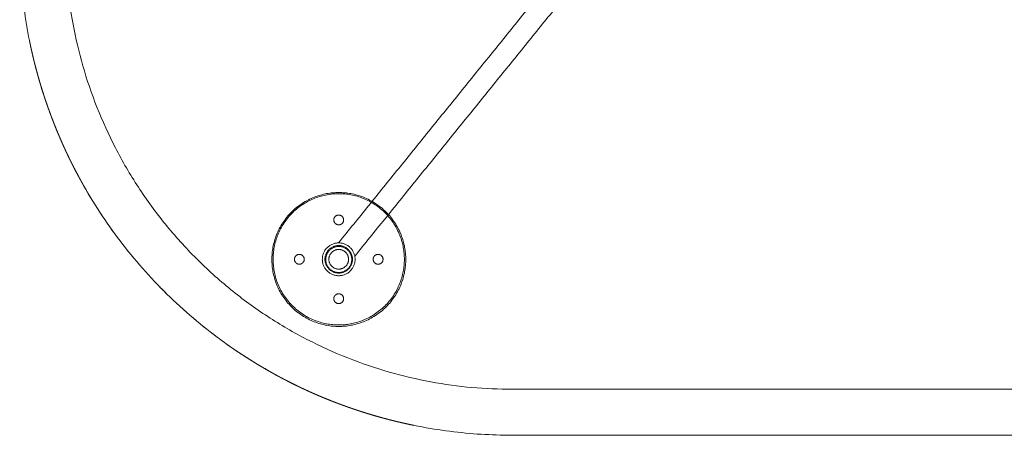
# Model space of a CAD drawing. Header units: millimetres. Extents: x 0 to 3464, y -1145 to 808.
# Tile 9 of 14: x 1964 to 2714, y -1145 to -828. Entities that reach past the tile are written whole.
import ezdxf

# ---------------------------------------------------------------- set-up
doc = ezdxf.new("R2010")
doc.units = ezdxf.units.MM
doc.header["$MEASUREMENT"] = 0
doc.layers.add('Make2D$hidden$lines', color=7, linetype='Continuous', lineweight=13, true_color=0xffffff)
doc.layers.add('Make2D$visible$lines', color=7, linetype='Continuous', lineweight=18, true_color=0x000000)

msp = doc.modelspace()

# ---------------------------------------------------------------- linework, layer by layer
at = {"layer": 'Make2D$hidden$lines'}
msp.add_rational_spline([(2338.52, -1109.73), (1998.53, -1109.73), (1998.53, -769.73)], [1, 0.707107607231, 1], degree=2, dxfattribs=at)
for points in [[(2206.37, -998.21), (2297.81, -885.12), (2389.24, -772.03)], [(2218.8, -1008.28), (2310.2, -895.24), (2401.59, -782.21)], [(3088.53, -1109.73), (2713.53, -1109.73), (2338.52, -1109.73)]]:
    msp.add_open_spline(points, degree=2, dxfattribs=at)
for points, weights, knots in [([(2155.6, -1010.85), (2155.6, -959.85), (2206.6, -959.85), (2257.6, -959.85), (2257.6, -1010.85), (2257.6, -1061.85), (2206.6, -1061.85), (2155.6, -1061.85), (2155.6, -1010.85)], [1, 0.707106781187, 1, 0.707106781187, 1, 0.707106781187, 1, 0.707106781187, 1], [0, 0, 0, 80.110613, 80.110613, 160.221225, 160.221225, 240.331838, 240.331838, 320.442451, 320.442451, 320.442451]), ([(2256.5, -1008.56), (2254.35, -958.61), (2204.4, -960.76), (2154.44, -962.9), (2156.59, -1012.86), (2158.74, -1062.81), (2208.69, -1060.66), (2258.65, -1058.52), (2256.5, -1008.56)], [1, 0.707106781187, 1, 0.707106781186, 1, 0.707106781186, 1, 0.707106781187, 1], [0, 0, 0, 78.539816, 78.539816, 157.079633, 157.079633, 235.619449, 235.619449, 314.159265, 314.159265, 314.159265]), ([(2202.79, -980.71), (2202.79, -976.96), (2206.54, -976.96), (2210.29, -976.96), (2210.29, -980.71), (2210.29, -984.46), (2206.54, -984.46), (2202.79, -984.46), (2202.79, -980.71)], [1, 0.707106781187, 1, 0.707106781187, 1, 0.707106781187, 1, 0.707106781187, 1], [0, 0, 0, 5.890486, 5.890486, 11.780972, 11.780972, 17.671459, 17.671459, 23.561945, 23.561945, 23.561945]), ([(2194.04, -1010.71), (2194.04, -998.21), (2206.54, -998.21), (2219.04, -998.21), (2219.04, -1010.71), (2219.04, -1023.21), (2206.54, -1023.21), (2194.04, -1023.21), (2194.04, -1010.71)], [1, 0.707106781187, 1, 0.707106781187, 1, 0.707106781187, 1, 0.707106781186, 1], [0, 0, 0, 19.634954, 19.634954, 39.269908, 39.269908, 58.904862, 58.904862, 78.539816, 78.539816, 78.539816]), ([(2196.04, -1010.71), (2196.04, -1000.21), (2206.54, -1000.21), (2217.04, -1000.21), (2217.04, -1010.71), (2217.04, -1021.21), (2206.54, -1021.21), (2196.04, -1021.21), (2196.04, -1010.71)], [1, 0.707106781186, 1, 0.707106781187, 1, 0.707106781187, 1, 0.707106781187, 1], [0, 0, 0, 16.493361, 16.493361, 32.986723, 32.986723, 49.480084, 49.480084, 65.973446, 65.973446, 65.973446]), ([(2196.66, -1010.04), (2195.86, -1019.92), (2205.74, -1020.73), (2215.62, -1021.53), (2216.43, -1011.65), (2217.23, -1001.77), (2207.35, -1000.96), (2197.47, -1000.16), (2196.66, -1010.04)], [1, 0.707106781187, 1, 0.707106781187, 1, 0.707106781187, 1, 0.707106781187, 1], [0, 0, 0, 27.687819, 27.687819, 55.375639, 55.375639, 83.063458, 83.063458, 110.751278, 110.751278, 110.751278]), ([(2199.04, -1010.71), (2199.04, -1003.21), (2206.54, -1003.21), (2214.04, -1003.21), (2214.04, -1010.71), (2214.04, -1018.21), (2206.54, -1018.21), (2199.04, -1018.21), (2199.04, -1010.71)], [1, 0.707106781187, 1, 0.707106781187, 1, 0.707106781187, 1, 0.707106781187, 1], [0, 0, 0, 11.780972, 11.780972, 23.561945, 23.561945, 35.342917, 35.342917, 47.12389, 47.12389, 47.12389]), ([(2176.54, -1014.46), (2172.79, -1014.46), (2172.79, -1010.71), (2172.79, -1006.96), (2176.54, -1006.96), (2180.29, -1006.96), (2180.29, -1010.71), (2180.29, -1014.46), (2176.54, -1014.46)], [1, 0.707106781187, 1, 0.707106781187, 1, 0.707106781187, 1, 0.707106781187, 1], [0, 0, 0, 5.890486, 5.890486, 11.780972, 11.780972, 17.671459, 17.671459, 23.561945, 23.561945, 23.561945]), ([(2236.54, -1014.46), (2232.79, -1014.46), (2232.79, -1010.71), (2232.79, -1006.96), (2236.54, -1006.96), (2240.29, -1006.96), (2240.29, -1010.71), (2240.29, -1014.46), (2236.54, -1014.46)], [1, 0.707106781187, 1, 0.707106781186, 1, 0.707106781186, 1, 0.707106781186, 1], [0, 0, 0, 5.890486, 5.890486, 11.780972, 11.780972, 17.671459, 17.671459, 23.561945, 23.561945, 23.561945]), ([(2202.79, -1040.71), (2202.79, -1036.96), (2206.54, -1036.96), (2210.29, -1036.96), (2210.29, -1040.71), (2210.29, -1044.46), (2206.54, -1044.46), (2202.79, -1044.46), (2202.79, -1040.71)], [1, 0.707106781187, 1, 0.707106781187, 1, 0.707106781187, 1, 0.707106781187, 1], [0, 0, 0, 5.890486, 5.890486, 11.780972, 11.780972, 17.671459, 17.671459, 23.561945, 23.561945, 23.561945])]:
    msp.add_rational_spline(points, weights, degree=2, knots=knots, dxfattribs=at)
at = {"layer": 'Make2D$visible$lines'}
msp.add_rational_spline([(1963.53, -769.73), (1963.53, -989.4), (2118.86, -1144.73), (2338.53, -1144.73), (2588.53, -1144.73), (2838.53, -1144.73), (3088.53, -1144.73), (3308.2, -1144.73), (3463.53, -989.4), (3463.53, -769.73), (3463.53, -550.06), (3308.2, -394.73), (3088.53, -394.73), (2838.53, -394.73), (2588.53, -394.73), (2338.53, -394.73), (2118.86, -394.73), (1963.53, -550.06), (1963.53, -769.73)], [1, 0.804737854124, 0.804737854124, 1, 1, 1, 1, 0.804737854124, 0.804737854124, 1, 0.804737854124, 0.804737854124, 1, 1, 1, 1, 0.804737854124, 0.804737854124, 1], degree=3, knots=[0, 0, 0, 0, 589.048623, 589.048623, 589.048623, 1339.048623, 1339.048623, 1339.048623, 1928.097245, 1928.097245, 1928.097245, 2517.145868, 2517.145868, 2517.145868, 3267.145868, 3267.145868, 3267.145868, 3856.19449, 3856.19449, 3856.19449, 3856.19449], dxfattribs=at)
for points, weights in [([(1971.07, -844.57), (1971.29, -845.63), (1971.51, -846.68)], [0.93080550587, 0.930002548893, 0.929207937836]), ([(1971.53, -846.77), (1971.74, -847.82), (1971.97, -848.86)], [0.929139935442, 0.928351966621, 0.927572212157]), ([(1971.99, -848.97), (1972.22, -850.01), (1972.45, -851.05)], [0.927495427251, 0.926720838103, 0.925954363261]), ([(1972.47, -851.16), (1972.7, -852.19), (1972.94, -853.23)], [0.925871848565, 0.925109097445, 0.924354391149]), ([(1972.97, -853.35), (1973.2, -854.38), (1973.45, -855.42)], [0.924269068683, 0.92351667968, 0.922772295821]), ([(1973.47, -855.53), (1973.72, -856.57), (1973.97, -857.6)], [0.922686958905, 0.921943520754, 0.921208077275]), ([(1973.99, -857.72), (1974.25, -858.75), (1974.5, -859.79)], [0.921125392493, 0.920389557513, 0.919661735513]), ([(1974.53, -859.9), (1974.79, -860.94), (1975.05, -861.97)], [0.91958424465, 0.918854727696, 0.918133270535]), ([(1975.07, -862.08), (1975.34, -863.12), (1975.61, -864.16)], [0.918063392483, 0.917338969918, 0.91662268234]), ([(1975.63, -864.25), (1975.91, -865.3), (1976.19, -866.35)], [0.916562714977, 0.915842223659, 0.915129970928]), ([(1976.21, -866.42), (1976.49, -867.48), (1976.78, -868.54)], [0.915082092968, 0.91436442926, 0.9136551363]), ([(1976.79, -868.59), (1977.08, -869.66), (1977.38, -870.72)], [0.913621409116, 0.912905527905, 0.912198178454]), ([(1977.39, -870.75), (1978, -872.93), (1978.63, -875.1)], [0.912180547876, 0.910741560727, 0.909337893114]), ([(1978.64, -875.12), (1978.96, -876.2), (1979.28, -877.28)], [0.909322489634, 0.908624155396, 0.90793456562]), ([(1979.29, -877.33), (1979.62, -878.4), (1979.94, -879.47)], [0.907906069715, 0.907223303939, 0.906549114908]), ([(1979.96, -879.53), (1980.29, -880.59), (1980.62, -881.65)], [0.906510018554, 0.905841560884, 0.90518154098]), ([(1980.64, -881.73), (1980.97, -882.78), (1981.31, -883.84)], [0.905134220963, 0.904478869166, 0.903831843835]), ([(1981.34, -883.92), (1981.67, -884.97), (1982.01, -886.02)], [0.903778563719, 0.903135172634, 0.902500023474]), ([(1982.04, -886.11), (1982.39, -887.16), (1982.73, -888.2)], [0.902442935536, 0.901810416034, 0.901186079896]), ([(1982.77, -888.3), (1983.11, -889.34), (1983.47, -890.38)], [0.901127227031, 0.900504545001, 0.899890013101]), ([(1983.5, -890.48), (1983.85, -891.52), (1984.21, -892.56)], [0.899831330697, 0.899217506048, 0.89861182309]), ([(1984.25, -892.66), (1984.61, -893.7), (1984.98, -894.74)], [0.898555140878, 0.897949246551, 0.897351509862]), ([(1985.01, -894.83), (1985.38, -895.87), (1985.75, -896.91)], [0.897298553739, 0.896699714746, 0.896109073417]), ([(1985.78, -897), (1986.16, -898.04), (1986.54, -899.09)], [0.896061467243, 0.895468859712, 0.894884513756]), ([(1986.57, -899.16), (1986.96, -900.21), (1987.35, -901.26)], [0.894843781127, 0.894256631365, 0.893677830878]), ([(1987.37, -901.32), (1987.77, -902.37), (1988.17, -903.43)], [0.893645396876, 0.893062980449, 0.892489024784]), ([(1988.19, -903.47), (1988.59, -904.53), (1989.01, -905.6)], [0.892466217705, 0.891887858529, 0.891318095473]), ([(1989.01, -905.62), (1989.85, -907.78), (1990.72, -909.92)], [0.891306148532, 0.890150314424, 0.889029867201]), ([(1990.73, -909.94), (1991.16, -911.01), (1991.6, -912.08)], [0.889019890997, 0.888461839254, 0.88791256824]), ([(1991.61, -912.12), (1992.05, -913.18), (1992.49, -914.24)], [0.88789430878, 0.887349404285, 0.886813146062]), ([(1992.51, -914.29), (1992.95, -915.34), (1993.4, -916.39)], [0.886788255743, 0.886255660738, 0.885731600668]), ([(1993.42, -916.46), (1993.87, -917.5), (1994.32, -918.55)], [0.885701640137, 0.885180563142, 0.884667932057]), ([(1994.35, -918.61), (1994.8, -919.66), (1995.26, -920.69)], [0.884634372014, 0.884124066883, 0.88362214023]), ([(1995.29, -920.77), (1995.74, -921.8), (1996.21, -922.84)], [0.883586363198, 0.883086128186, 0.882594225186]), ([(1996.24, -922.92), (1996.7, -923.95), (1997.17, -924.98)], [0.882557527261, 0.88206670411, 0.881584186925]), ([(1997.21, -925.06), (1997.68, -926.09), (1998.15, -927.12)], [0.881547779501, 0.881065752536, 0.880592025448]), ([(1998.19, -927.19), (1998.66, -928.22), (1999.15, -929.25)], [0.880557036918, 0.880083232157, 0.879617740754]), ([(1999.18, -929.32), (1999.67, -930.35), (2000.16, -931.38)], [0.879585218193, 0.879119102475, 0.878661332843]), ([(2000.19, -931.44), (2000.68, -932.48), (2001.18, -933.5)], [0.87863224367, 0.878173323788, 0.877722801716]), ([(2001.21, -933.56), (2001.71, -934.59), (2002.22, -935.63)], [0.877698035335, 0.877245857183, 0.876802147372]), ([(2002.24, -935.67), (2002.75, -936.71), (2003.27, -937.74)], [0.876782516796, 0.876336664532, 0.875899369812]), ([(2003.29, -937.77), (2003.81, -938.82), (2004.34, -939.85)], [0.875885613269, 0.875445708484, 0.875014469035]), ([(2004.35, -939.87), (2005.42, -941.97), (2006.51, -944.06)], [0.875007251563, 0.874135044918, 0.873298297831]), ([(2006.52, -944.08), (2007.07, -945.12), (2007.62, -946.16)], [0.873292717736, 0.872875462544, 0.872467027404]), ([(2007.64, -946.19), (2008.19, -947.22), (2008.75, -948.25)], [0.872456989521, 0.872050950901, 0.87165363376]), ([(2008.77, -948.29), (2009.32, -949.32), (2009.89, -950.34)], [0.871640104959, 0.871244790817, 0.8708581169]), ([(2009.91, -950.38), (2010.47, -951.41), (2011.04, -952.42)], [0.87084199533, 0.870456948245, 0.870080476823]), ([(2011.07, -952.47), (2011.63, -953.49), (2012.21, -954.5)], [0.87006259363, 0.869687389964, 0.86932071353]), ([(2012.24, -954.55), (2012.81, -955.56), (2013.39, -956.57)], [0.869301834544, 0.868936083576, 0.86857882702]), ([(2013.42, -956.63), (2014, -957.63), (2014.58, -958.64)], [0.868559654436, 0.868202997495, 0.867854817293]), ([(2014.62, -958.69), (2015.2, -959.69), (2015.79, -960.7)], [0.867835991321, 0.867488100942, 0.86714868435]), ([(2015.82, -960.75), (2016.42, -961.75), (2017.02, -962.75)], [0.867130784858, 0.866791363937, 0.86646042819]), ([(2017.05, -962.8), (2017.65, -963.8), (2018.25, -964.79)], [0.866443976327, 0.866112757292, 0.865790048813]), ([(2018.28, -964.84), (2018.89, -965.84), (2019.51, -966.83)], [0.865775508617, 0.865452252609, 0.86513754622]), ([(2019.53, -966.87), (2020.15, -967.87), (2020.77, -968.87)], [0.865125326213, 0.864809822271, 0.86450292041]), ([(2020.79, -968.9), (2021.42, -969.9), (2022.05, -970.9)], [0.864493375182, 0.864185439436, 0.863886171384]), ([(2022.07, -970.92), (2022.7, -971.92), (2023.35, -972.92)], [0.863879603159, 0.863579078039, 0.863287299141]), ([(2023.35, -972.93), (2024.65, -974.94), (2025.97, -976.94)], [0.863283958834, 0.862695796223, 0.862143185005]), ([(2025.98, -976.94), (2026.64, -977.94), (2027.31, -978.93)], [0.862140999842, 0.861865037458, 0.861597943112]), ([(2027.32, -978.95), (2027.98, -979.94), (2028.66, -980.93)], [0.861593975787, 0.861327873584, 0.861070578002]), ([(2028.67, -980.95), (2029.34, -981.93), (2030.02, -982.91)], [0.861065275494, 0.86080880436, 0.860561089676]), ([(2030.03, -982.94), (2030.71, -983.91), (2031.39, -984.89)], [0.860554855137, 0.860307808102, 0.860069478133]), ([(2031.41, -984.92), (2032.09, -985.89), (2032.78, -986.86)], [0.860062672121, 0.859824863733, 0.859595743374]), ([(2032.8, -986.89), (2033.49, -987.85), (2034.18, -988.82)], [0.859588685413, 0.859359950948, 0.859139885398]), ([(2034.21, -988.85), (2034.9, -989.81), (2035.6, -990.77)], [0.859132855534, 0.858913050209, 0.858701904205]), ([(2035.62, -990.8), (2036.32, -991.76), (2037.03, -992.71)], [0.858695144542, 0.858484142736, 0.858281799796]), ([(2037.05, -992.74), (2037.76, -993.7), (2038.47, -994.65)], [0.858275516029, 0.858073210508, 0.85787957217]), ([(2038.49, -994.68), (2039.2, -995.63), (2039.92, -996.58)], [0.857873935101, 0.857680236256, 0.857495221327]), ([(2039.94, -996.6), (2040.66, -997.55), (2041.39, -998.5)], [0.857490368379, 0.857305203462, 0.857128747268]), ([(2041.41, -998.52), (2042.14, -999.47), (2042.87, -1000.41)], [0.857124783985, 0.856948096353, 0.856780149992]), ([(2042.89, -1000.43), (2043.62, -1001.37), (2044.37, -1002.31)], [0.856777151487, 0.856608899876, 0.8564494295]), ([(2044.38, -1002.32), (2045.12, -1003.27), (2045.87, -1004.2)], [0.856447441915, 0.856287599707, 0.856136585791]), ([(2045.88, -1004.21), (2047.39, -1006.1), (2048.93, -1007.96)], [0.856135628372, 0.855832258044, 0.855564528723]), ([(2048.93, -1007.96), (2049.7, -1008.9), (2050.47, -1009.83)], [0.85556415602, 0.855430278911, 0.855305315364]), ([(2050.47, -1009.83), (2051.25, -1010.76), (2052.03, -1011.68)], [0.855304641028, 0.855179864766, 0.855063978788]), ([(2052.03, -1011.69), (2052.81, -1012.61), (2053.6, -1013.53)], [0.855063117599, 0.854947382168, 0.854840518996]), ([(2053.6, -1013.54), (2054.39, -1014.45), (2055.18, -1015.37)], [0.854839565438, 0.854732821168, 0.854634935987]), ([(2055.19, -1015.37), (2055.98, -1016.29), (2056.77, -1017.19)], [0.85463396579, 0.854536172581, 0.854447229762]), ([(2056.78, -1017.2), (2057.58, -1018.11), (2058.38, -1019.01)], [0.854446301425, 0.854357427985, 0.85427740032]), ([(2058.39, -1019.02), (2059.19, -1019.92), (2060, -1020.82)], [0.854276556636, 0.854196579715, 0.854125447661]), ([(2060, -1020.82), (2060.81, -1021.72), (2061.63, -1022.61)], [0.854124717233, 0.854053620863, 0.853991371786]), ([(2061.63, -1022.62), (2062.45, -1023.51), (2063.27, -1024.4)], [0.853990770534, 0.853928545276, 0.853875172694]), ([(2063.27, -1024.41), (2064.09, -1025.29), (2064.92, -1026.17)], [0.85387470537, 0.853821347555, 0.853776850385]), ([(2064.93, -1026.18), (2065.75, -1027.06), (2066.59, -1027.94)], [0.853776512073, 0.853732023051, 0.85369640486]), ([(2066.59, -1027.94), (2067.42, -1028.82), (2068.26, -1029.69)], [0.853696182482, 0.853660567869, 0.853633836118]), ([(2068.27, -1029.7), (2069.11, -1030.57), (2069.95, -1031.44)], [0.85363370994, 0.853606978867, 0.85358914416]), ([(2069.95, -1031.44), (2072.49, -1034.04), (2075.08, -1036.6)], [0.85358908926, 0.853535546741, 0.85356230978]), ([(2075.08, -1036.6), (2075.94, -1037.45), (2076.81, -1038.3)], [0.853562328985, 0.853571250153, 0.8535890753]), ([(2076.81, -1038.3), (2077.68, -1039.15), (2078.55, -1039.98)], [0.85358914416, 0.85360697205, 0.853633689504]), ([(2078.56, -1039.99), (2079.43, -1040.83), (2080.31, -1041.66)], [0.853633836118, 0.853660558, 0.853696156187]), ([(2080.31, -1041.67), (2081.19, -1042.5), (2082.07, -1043.32)], [0.85369640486, 0.853732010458, 0.853776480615]), ([(2082.08, -1043.33), (2082.96, -1044.16), (2083.85, -1044.98)], [0.853776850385, 0.853821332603, 0.853874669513]), ([(2083.85, -1044.98), (2084.74, -1045.8), (2085.63, -1046.62)], [0.853875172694, 0.85392852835, 0.853990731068]), ([(2085.64, -1046.63), (2086.53, -1047.44), (2087.43, -1048.25)], [0.853991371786, 0.854053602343, 0.854124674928]), ([(2087.44, -1048.26), (2088.33, -1049.06), (2089.23, -1049.87)], [0.854125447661, 0.854196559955, 0.854276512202]), ([(2089.24, -1049.87), (2090.14, -1050.68), (2091.05, -1051.47)], [0.85427740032, 0.854357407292, 0.854446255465]), ([(2091.06, -1051.48), (2091.96, -1052.28), (2092.88, -1053.07)], [0.854447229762, 0.854536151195, 0.854633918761]), ([(2092.89, -1053.07), (2093.8, -1053.86), (2094.71, -1054.65)], [0.854634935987, 0.854732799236, 0.854839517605]), ([(2094.72, -1054.66), (2095.64, -1055.44), (2096.56, -1056.22)], [0.854840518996, 0.854947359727, 0.855063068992]), ([(2096.57, -1056.22), (2097.49, -1057), (2098.42, -1057.78)], [0.855063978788, 0.85517984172, 0.855304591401]), ([(2098.42, -1057.78), (2099.35, -1058.56), (2100.29, -1059.32)], [0.855305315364, 0.855430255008, 0.855564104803]), ([(2100.29, -1059.33), (2102.16, -1060.86), (2104.04, -1062.37)], [0.855564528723, 0.855832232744, 0.856135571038]), ([(2104.05, -1062.38), (2104.99, -1063.13), (2105.93, -1063.87)], [0.856136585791, 0.856287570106, 0.856447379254]), ([(2105.94, -1063.88), (2106.88, -1064.63), (2107.82, -1065.36)], [0.8564494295, 0.856608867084, 0.856777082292]), ([(2107.84, -1065.38), (2108.78, -1066.11), (2109.73, -1066.84)], [0.856780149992, 0.856948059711, 0.857124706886]), ([(2109.75, -1066.86), (2110.7, -1067.59), (2111.65, -1068.31)], [0.857128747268, 0.857305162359, 0.857490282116]), ([(2111.67, -1068.33), (2112.62, -1069.05), (2113.57, -1069.76)], [0.857495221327, 0.857680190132, 0.857873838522]), ([(2113.6, -1069.78), (2114.55, -1070.49), (2115.51, -1071.2)], [0.85787957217, 0.858073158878, 0.858275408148]), ([(2115.54, -1071.22), (2116.49, -1071.93), (2117.45, -1072.63)], [0.858281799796, 0.858484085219, 0.858695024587]), ([(2117.48, -1072.65), (2118.44, -1073.35), (2119.4, -1074.05)], [0.858701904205, 0.858912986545, 0.859132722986]), ([(2119.43, -1074.07), (2120.4, -1074.76), (2121.36, -1075.45)], [0.859139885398, 0.859359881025, 0.85958854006]), ([(2121.4, -1075.47), (2122.36, -1076.16), (2123.34, -1076.84)], [0.859595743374, 0.859824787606, 0.860062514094]), ([(2123.36, -1076.86), (2124.34, -1077.54), (2125.32, -1078.22)], [0.860069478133, 0.860307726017, 0.860554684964]), ([(2125.34, -1078.23), (2126.32, -1078.91), (2127.3, -1079.58)], [0.860561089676, 0.860808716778, 0.861065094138]), ([(2127.32, -1079.6), (2128.31, -1080.27), (2129.3, -1080.93)], [0.861070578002, 0.861327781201, 0.861593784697]), ([(2129.32, -1080.94), (2130.31, -1081.61), (2131.31, -1082.27)], [0.861597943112, 0.861864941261, 0.862140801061]), ([(2131.32, -1082.28), (2133.31, -1083.6), (2135.32, -1084.9)], [0.862143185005, 0.862695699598, 0.863283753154]), ([(2135.34, -1084.91), (2136.33, -1085.55), (2137.33, -1086.19)], [0.863287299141, 0.863578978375, 0.863879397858]), ([(2137.36, -1086.2), (2138.35, -1086.83), (2139.35, -1087.46)], [0.863886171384, 0.864185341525, 0.864493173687]), ([(2139.38, -1087.48), (2140.38, -1088.1), (2141.38, -1088.72)], [0.86450292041, 0.864809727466, 0.865125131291]), ([(2141.42, -1088.74), (2142.41, -1089.36), (2143.41, -1089.97)], [0.86513754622, 0.865452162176, 0.865775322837]), ([(2143.46, -1090), (2144.45, -1090.6), (2145.45, -1091.2)], [0.865790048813, 0.866112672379, 0.866443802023]), ([(2145.5, -1091.23), (2146.5, -1091.83), (2147.5, -1092.43)], [0.86646042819, 0.86679128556, 0.867130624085]), ([(2147.56, -1092.46), (2148.56, -1093.05), (2149.56, -1093.64)], [0.86714868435, 0.867488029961, 0.867835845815]), ([(2149.62, -1093.67), (2150.62, -1094.25), (2151.63, -1094.83)], [0.867854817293, 0.868202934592, 0.868559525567]), ([(2151.68, -1094.86), (2152.69, -1095.44), (2153.7, -1096.01)], [0.86857882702, 0.868936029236, 0.869301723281]), ([(2153.75, -1096.04), (2154.76, -1096.62), (2155.78, -1097.18)], [0.86932071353, 0.869687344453, 0.87006250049]), ([(2155.83, -1097.21), (2156.85, -1097.78), (2157.87, -1098.34)], [0.870080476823, 0.870456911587, 0.870841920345]), ([(2157.91, -1098.36), (2158.93, -1098.93), (2159.96, -1099.48)], [0.8708581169, 0.871244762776, 0.871640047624]), ([(2160, -1099.5), (2161.03, -1100.06), (2162.06, -1100.61)], [0.87165363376, 0.872050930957, 0.872456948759]), ([(2162.09, -1100.63), (2163.13, -1101.18), (2164.17, -1101.73)], [0.872467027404, 0.872875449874, 0.87329269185]), ([(2164.19, -1101.74), (2166.28, -1102.83), (2168.38, -1103.9)], [0.873298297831, 0.874135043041, 0.875007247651]), ([(2168.4, -1103.91), (2169.44, -1104.44), (2170.48, -1104.96)], [0.875014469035, 0.875445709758, 0.875885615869]), ([(2170.51, -1104.98), (2171.54, -1105.5), (2172.58, -1106.01)], [0.875899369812, 0.876336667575, 0.876782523]), ([(2172.63, -1106.03), (2173.66, -1106.54), (2174.69, -1107.04)], [0.876802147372, 0.877245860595, 0.877698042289]), ([(2174.75, -1107.07), (2175.78, -1107.57), (2176.81, -1108.06)], [0.877722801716, 0.878173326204, 0.878632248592]), ([(2176.87, -1108.09), (2177.9, -1108.59), (2178.93, -1109.07)], [0.878661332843, 0.879119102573, 0.879585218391]), ([(2179, -1109.1), (2180.03, -1109.59), (2181.06, -1110.06)], [0.879617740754, 0.880083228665, 0.880557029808]), ([(2181.14, -1110.1), (2182.16, -1110.57), (2183.19, -1111.04)], [0.880592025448, 0.881065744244, 0.881547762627]), ([(2183.27, -1111.08), (2184.3, -1111.55), (2185.34, -1112.01)], [0.881584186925, 0.882066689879, 0.88255749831]), ([(2185.41, -1112.04), (2186.45, -1112.51), (2187.48, -1112.96)], [0.882594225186, 0.883086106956, 0.883586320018]), ([(2187.56, -1113), (2188.6, -1113.45), (2189.64, -1113.9)], [0.88362214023, 0.884124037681, 0.884634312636]), ([(2189.71, -1113.93), (2190.75, -1114.38), (2191.8, -1114.83)], [0.884667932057, 0.885180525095, 0.885701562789]), ([(2191.86, -1114.85), (2192.91, -1115.3), (2193.96, -1115.74)], [0.885731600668, 0.886255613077, 0.886788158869]), ([(2194.01, -1115.76), (2195.07, -1116.2), (2196.13, -1116.64)], [0.886813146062, 0.887349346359, 0.887894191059]), ([(2196.17, -1116.65), (2197.24, -1117.09), (2198.31, -1117.52)], [0.88791256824, 0.888461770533, 0.889019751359]), ([(2198.33, -1117.53), (2200.47, -1118.4), (2202.63, -1119.24)], [0.889029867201, 0.89015022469, 0.891305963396]), ([(2202.66, -1119.25), (2203.72, -1119.66), (2204.78, -1120.06)], [0.891318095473, 0.891887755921, 0.892466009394]), ([(2204.82, -1120.08), (2205.88, -1120.48), (2206.93, -1120.88)], [0.892489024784, 0.89306286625, 0.893645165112]), ([(2206.99, -1120.9), (2208.04, -1121.29), (2209.09, -1121.68)], [0.893677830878, 0.89425650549, 0.894843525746]), ([(2209.16, -1121.71), (2210.21, -1122.09), (2211.25, -1122.47)], [0.894884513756, 0.895468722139, 0.896061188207]), ([(2211.34, -1122.5), (2212.38, -1122.87), (2213.42, -1123.24)], [0.896109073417, 0.896699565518, 0.897298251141]), ([(2213.51, -1123.28), (2214.55, -1123.64), (2215.59, -1124)], [0.897351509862, 0.897949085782, 0.898554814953]), ([(2215.69, -1124.04), (2216.73, -1124.4), (2217.77, -1124.75)], [0.89861182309, 0.899217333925, 0.899830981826]), ([(2217.87, -1124.79), (2218.91, -1125.14), (2219.95, -1125.49)], [0.899890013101, 0.900504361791, 0.901126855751]), ([(2220.05, -1125.52), (2221.09, -1125.87), (2222.14, -1126.21)], [0.901186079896, 0.901810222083, 0.90244254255]), ([(2222.23, -1126.24), (2223.28, -1126.58), (2224.33, -1126.91)], [0.902500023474, 0.903134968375, 0.9037781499]), ([(2224.41, -1126.94), (2225.47, -1127.28), (2226.52, -1127.61)], [0.903831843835, 0.904478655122, 0.905133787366]), ([(2226.6, -1127.63), (2227.66, -1127.96), (2228.72, -1128.29)], [0.90518154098, 0.905841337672, 0.906509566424]), ([(2228.78, -1128.31), (2229.85, -1128.64), (2230.92, -1128.96)], [0.906549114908, 0.907223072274, 0.907905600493]), ([(2230.97, -1128.97), (2232.05, -1129.29), (2233.13, -1129.61)], [0.90793456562, 0.908623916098, 0.909322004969]), ([(2233.15, -1129.62), (2235.32, -1130.25), (2237.5, -1130.86)], [0.909337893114, 0.910741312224, 0.912180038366]), ([(2237.53, -1130.87), (2238.6, -1131.17), (2239.66, -1131.46)], [0.912198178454, 0.912905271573, 0.91362089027]), ([(2239.72, -1131.47), (2240.77, -1131.76), (2241.83, -1132.05)], [0.9136551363, 0.914364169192, 0.915081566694]), ([(2241.9, -1132.06), (2242.95, -1132.34), (2244, -1132.62)], [0.915129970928, 0.915841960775, 0.916562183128]), ([(2244.09, -1132.64), (2245.13, -1132.91), (2246.18, -1133.18)], [0.91662268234, 0.91733870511, 0.918062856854]), ([(2246.28, -1133.2), (2247.31, -1133.47), (2248.35, -1133.72)], [0.918133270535, 0.918854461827, 0.919583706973]), ([(2248.46, -1133.75), (2249.5, -1134.01), (2250.53, -1134.26)], [0.919661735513, 0.920389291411, 0.921124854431]), ([(2250.65, -1134.28), (2251.68, -1134.53), (2252.72, -1134.78)], [0.921208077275, 0.921943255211, 0.922686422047]), ([(2252.84, -1134.8), (2253.87, -1135.05), (2254.9, -1135.28)], [0.922772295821, 0.923516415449, 0.924268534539]), ([(2255.02, -1135.31), (2256.06, -1135.55), (2257.09, -1135.78)], [0.924354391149, 0.925108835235, 0.925871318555]), ([(2257.21, -1135.8), (2258.24, -1136.03), (2259.29, -1136.26)], [0.925954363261, 0.926720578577, 0.927494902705]), ([(2259.39, -1136.28), (2260.43, -1136.51), (2261.48, -1136.73)], [0.927572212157, 0.928351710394, 0.92913941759]), ([(2261.57, -1136.75), (2262.62, -1136.97), (2263.68, -1137.18)], [0.929207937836, 0.930002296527, 0.930804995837])]:
    msp.add_rational_spline(points, weights, degree=2, dxfattribs=at)

doc.saveas('drawing.dxf')
